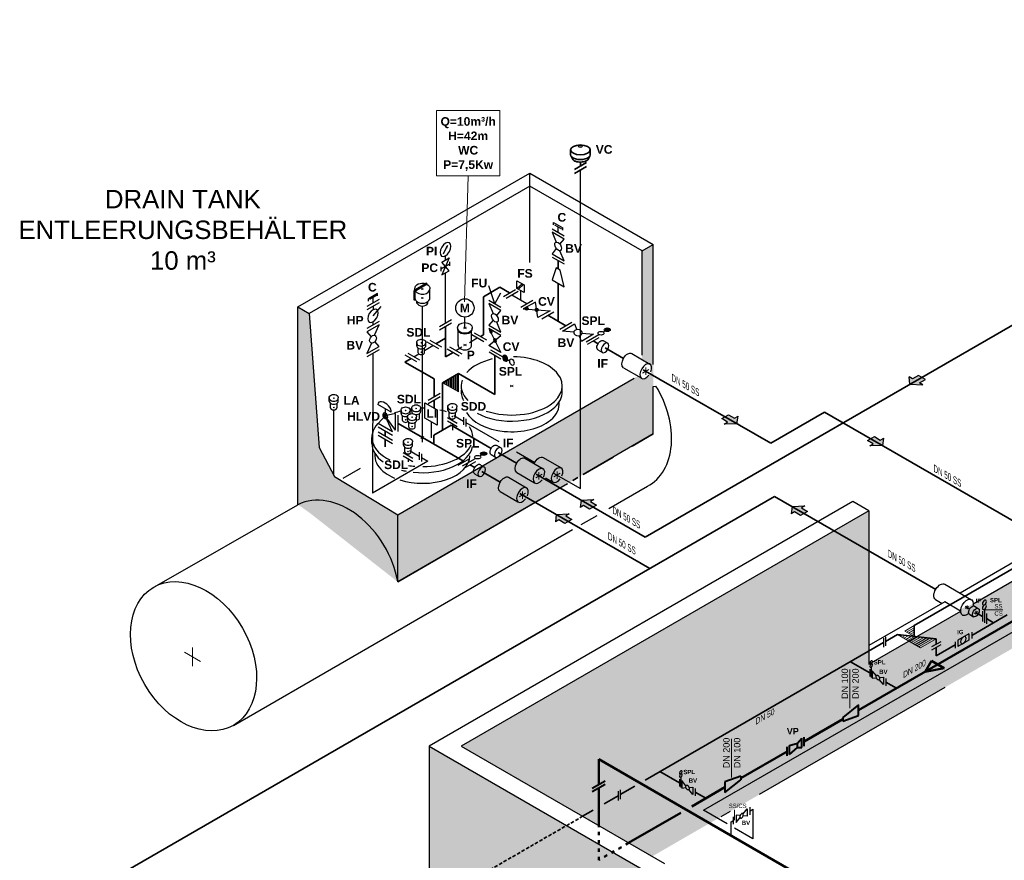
# Model space of a CAD drawing. Header units: millimetres. Extents: x 222 to 2461, y -1493 to 72.
# Tile 4 of 27: x 566 to 1100, y -802 to -346. Entities that reach past the tile are written whole.
import ezdxf

# ---------------------------------------------------------------- set-up
doc = ezdxf.new("R2010")
doc.units = ezdxf.units.MM
for name, pattern in [('ACAD_ISO03W100', [30, 12, -18]), ('ACAD_ISO10W100', [18, 12, -3, 0, -3]), ('VERDECKT2', [0.1875, 0.125, -0.0625])]:
    doc.linetypes.add(name, pattern=pattern)
for name, color, linetype, lineweight in [('Achsen', 253, 'ACAD_ISO10W100', 15), ('Armatur-Entleerung', 7, 'Continuous', 30), ('Armaturen-Auslagerung', 7, 'Continuous', 40), ('Auslagerung', 1, 'Continuous', 50), ('Entleerung', 74, 'Continuous', 35), ('Entleerung schwarz', 251, 'Continuous', 25), ('Hilfslinie', 254, 'Continuous', 9), ('Pfeile', 1, 'Continuous', 18), ('Symbole_70', 7, 'Continuous', 35), ('Text', 7, 'Continuous', 18), ('Text groß', 7, 'Continuous', 18)]:
    doc.layers.add(name, color=color, linetype=linetype, lineweight=lineweight)
for name, color, linetype in [('ANLAGEN', 7, 'Continuous'), ('DN 025-', 8, 'Continuous'), ('effekte', 7, 'Continuous'), ('gebäude', 8, 'Continuous'), ('rohrdurchführung', 7, 'Continuous')]:
    doc.layers.add(name, color=color, linetype=linetype)
doc.styles.add('isotext', font='arial.ttf', dxfattribs={"oblique": 30, "height": 3})

# ---------------------------------------------------------------- blocks, each defined once
blk = doc.blocks.new('FILOU_N2_83_2')
at = {"layer": 'ANLAGEN', "color": 7, "linetype": 'Continuous'}
for p, q in [((0, 0), (6.4952, 12.4102)), ((6.4952, 12.4102), (6.4952, 8.0801)), ((6.4952, 8.0801), (12.9904, 11.8301)), ((12.9904, 11.8301), (12.9904, 3.1699)), ((0, 0), (6.4952, -4.9104)), ((12.9904, 3.1699), (6.4952, -0.5801)), ((6.4952, -0.5801), (6.4952, -4.9103))]:
    blk.add_line(p, q, dxfattribs=at)

msp = doc.modelspace()

# ---------------------------------------------------------------- hatches: boundary and pattern name
at = {"layer": 'Armatur-Entleerung'}
h = msp.add_hatch(color=256, dxfattribs=at)
h.paths.add_polyline_path([(797.1, -469.38), (797.35, -469.54), (797.9, -468.37)])
h.paths.add_polyline_path([(797.9, -468.37), (797.35, -469.54), (797.56, -469.68)])
h = msp.add_hatch(color=256, dxfattribs=at)
edge = h.paths.add_edge_path()
edge.add_ellipse((840.87, -502.56), major_axis=(0.981, -0.017), ratio=0.707107, start_angle=156.689, end_angle=169.4455, ccw=False)
edge.add_line((839.97, -502.27), (840.68, -501.87))
edge.add_ellipse((840.87, -502.56), major_axis=(0.981, -0.017), ratio=0.707107, start_angle=1.1933, end_angle=101.7741, ccw=False)
edge.add_line((841.85, -502.56), (839.91, -502.41))
edge = h.paths.add_edge_path()
edge.add_ellipse((840.87, -502.56), major_axis=(0.981, -0.017), ratio=0.707107, start_angle=-190.5545, end_angle=1.1933, ccw=False)
edge.add_line((839.91, -502.41), (841.85, -502.56))
h = msp.add_hatch(color=256, dxfattribs=at)
edge = h.paths.add_edge_path()
edge.add_ellipse((846.31, -503.23), major_axis=(0.981, -0.017), ratio=0.707107, start_angle=156.689, end_angle=169.4455, ccw=False)
edge.add_line((845.41, -502.94), (846.12, -502.55))
edge.add_ellipse((846.31, -503.23), major_axis=(0.981, -0.017), ratio=0.707107, start_angle=1.1933, end_angle=101.7741, ccw=False)
edge.add_line((847.29, -503.23), (845.35, -503.09))
edge = h.paths.add_edge_path()
edge.add_ellipse((846.31, -503.23), major_axis=(0.981, -0.017), ratio=0.707107, start_angle=-190.5545, end_angle=1.1933, ccw=False)
edge.add_line((845.35, -503.09), (847.29, -503.23))
h = msp.add_hatch(color=256, dxfattribs=at)
edge = h.paths.add_edge_path()
edge.add_ellipse((884.62, -514.05), major_axis=(1.68, 0), ratio=0.57735, start_angle=0, end_angle=360)
h = msp.add_hatch(color=256, dxfattribs=at)
edge = h.paths.add_edge_path()
edge.add_ellipse((821.41, -514.88), major_axis=(0.491, -0.85), ratio=0.707107, start_angle=156.689, end_angle=169.4455, ccw=False)
edge.add_line((821.2, -513.96), (821.9, -514.37))
edge.add_ellipse((821.41, -514.88), major_axis=(0.491, -0.85), ratio=0.707107, start_angle=1.1933, end_angle=101.7741, ccw=False)
edge.add_line((821.92, -515.72), (821.04, -513.98))
edge = h.paths.add_edge_path()
edge.add_ellipse((821.41, -514.88), major_axis=(0.491, -0.85), ratio=0.707107, start_angle=-190.5545, end_angle=1.1933, ccw=False)
edge.add_line((821.04, -513.98), (821.92, -515.72))
h = msp.add_hatch(color=256, dxfattribs=at)
edge = h.paths.add_edge_path()
edge.add_ellipse((823.64, -519.89), major_axis=(0.491, -0.85), ratio=0.707107, start_angle=156.689, end_angle=169.4455, ccw=False)
edge.add_line((823.43, -518.97), (824.13, -519.37))
edge.add_ellipse((823.64, -519.89), major_axis=(0.491, -0.85), ratio=0.707107, start_angle=1.1933, end_angle=101.7741, ccw=False)
edge.add_line((824.14, -520.73), (823.27, -518.99))
edge = h.paths.add_edge_path()
edge.add_ellipse((823.64, -519.89), major_axis=(0.491, -0.85), ratio=0.707107, start_angle=-190.5545, end_angle=1.1933, ccw=False)
edge.add_line((823.27, -518.99), (824.14, -520.73))
h = msp.add_hatch(color=256, dxfattribs=at)
edge = h.paths.add_edge_path()
edge.add_ellipse((829.21, -529.54), major_axis=(-0.86, 1.5), ratio=0.707107, start_angle=0, end_angle=360, ccw=False)
h = msp.add_hatch(color=256, dxfattribs=at)
edge = h.paths.add_edge_path()
edge.add_ellipse((764.07, -560.83), major_axis=(0.86, -1.49), ratio=0.707107, start_angle=156.689, end_angle=169.4455, ccw=False)
edge.add_line((763.7, -559.23), (764.92, -559.93))
edge.add_ellipse((764.07, -560.83), major_axis=(0.86, -1.49), ratio=0.707107, start_angle=1.1933, end_angle=101.7741, ccw=False)
edge.add_line((764.95, -562.3), (763.42, -559.26))
edge = h.paths.add_edge_path()
edge.add_ellipse((764.07, -560.83), major_axis=(0.86, -1.49), ratio=0.707107, start_angle=-190.5545, end_angle=1.1933, ccw=False)
edge.add_line((763.42, -559.26), (764.95, -562.3))
h = msp.add_hatch(color=256, dxfattribs=at)
edge = h.paths.add_edge_path()
edge.add_ellipse((817.55, -581.36), major_axis=(1.68, 0), ratio=0.57735, start_angle=0, end_angle=360)
at = {"layer": 'Auslagerung'}
h = msp.add_hatch(color=256, dxfattribs=at)
h.paths.add_polyline_path([(1057.21, -699.8), (1067.61, -697.8), (1064.14, -695.8)])
h.paths.add_polyline_path([(1057.21, -699.8), (1057.21, -699.8), (1064.14, -695.8), (1060.68, -693.8)])
at = {"layer": 'effekte'}
h = msp.add_hatch(color=9, dxfattribs=at)
h.set_gradient(color1=(201, 200, 192), color2=(242, 242, 242), rotation=330, tint=1, name='CURVED')
edge = h.paths.add_edge_path()
edge.add_line((1325.89, -559.41), (1325.89, -439.67))
edge.add_line((1325.89, -439.67), (1172.33, -528.33))
edge.add_line((1172.33, -528.33), (1172.33, -611.55))
edge.add_line((1172.33, -611.55), (1136.51, -632.23))
edge.add_ellipse((1133.08, -634.22), major_axis=(2.43, 4.22), ratio=0.573854, start_angle=134.826, end_angle=314.826, ccw=False)
edge.add_line((1129.65, -636.22), (1129.63, -636.21))
edge.add_line((1129.63, -636.21), (1083.43, -662.88))
edge.add_ellipse((1080, -664.86), major_axis=(2.43, 4.22), ratio=0.573854, start_angle=134.826, end_angle=314.826, ccw=False)
edge.add_line((1076.57, -666.86), (1076.55, -666.85))
edge.add_line((1076.55, -666.85), (1026.74, -695.61))
edge.add_line((1026.74, -695.61), (1026.74, -612.38))
edge.add_line((1026.74, -612.38), (805.31, -740.22))
edge.add_line((805.31, -740.22), (909.01, -800.09))
edge.add_line((909.01, -800.09), (1325.89, -559.41))
h = msp.add_hatch(color=9, dxfattribs=at)
h.set_gradient(color1=(201, 200, 192), color2=(242, 242, 242), rotation=330, tint=1, name='CURVED')
h.paths.add_polyline_path([(903.52, -527.86), (903.52, -471.25), (909.66, -467.7), (909.66, -570.65), (770.86, -650.95), (770.86, -614.57), (899.19, -540.31), (900.86, -539.38), (903.14, -540.7), (904.29, -540.79), (905.98, -540.39), (907.19, -539.13), (907.59, -538.45), (908.36, -537.25), (908.58, -536.29), (908.85, -534.78), (908.76, -533.64), (908.36, -532.9), (907.06, -531.97), (903.61, -530.06)])
h = msp.add_hatch(color=9, dxfattribs=at)
h.set_gradient(color1=(201, 200, 192), color2=(242, 242, 242), rotation=330, tint=1, name='CURVED')
edge = h.paths.add_edge_path()
edge.add_line((736.56, -593.83), (728.28, -578.03))
edge.add_line((728.28, -578.03), (722.83, -505.17))
edge.add_line((722.83, -505.17), (716.68, -501.62))
edge.add_line((716.68, -501.62), (716.68, -609.06))
edge.add_ellipse((737.31, -647.14), major_axis=(21.66, -37.52), ratio=0.707107, start_angle=62.3959, end_angle=177.8067, ccw=False)
edge.add_line((770.86, -650.95), (770.86, -614.57))
edge.add_line((770.86, -614.57), (736.56, -593.83))
h = msp.add_hatch(color=9, dxfattribs=at)
h.set_gradient(color1=(201, 200, 192), color2=(242, 242, 242), rotation=330, tint=1, name='CURVED')
h.paths.add_polyline_path([(846.4, -850.05), (843.8, -851.55), (841.2, -847.05), (848.99, -848.55), (846.4, -850.05), (907, -885.04), (907, -808.93), (887.59, -797.73), (880, -793.35), (880, -793.35), (787.99, -740.22), (787.99, -869.96), (1274.67, -1150.95), (1303.86, -1134.09), (907, -904.96), (907, -885.04)])
h.paths.add_polyline_path([(851.96, -861.04), (861.88, -866.76), (861.88, -858.71), (851.96, -852.98)], flags=16)
at = {"layer": 'Hilfslinie', "ltscale": 0.8}
h = msp.add_hatch(dxfattribs=at)
h.set_pattern_fill('ANSI31', color=256, scale=0.2, angle=45)
h.set_pattern_definition([(90, (799.4913, -542.8028), (-0.635, 1e-16), [])])
h.paths.add_polyline_path([(795.17, -542.8), (803.81, -537.81), (803.81, -547.79)])
at = {"layer": 'Pfeile', "lineweight": 15}
h = msp.add_hatch(color=74, dxfattribs=at)
h.paths.add_polyline_path([(1055.52, -539.92), (1053.68, -538.86), (1048.77, -541.7), (1049.02, -543.67)])
h.paths.add_polyline_path([(1057.35, -540.98), (1055.52, -539.92), (1049.02, -543.67), (1049.02, -543.67), (1052.44, -543.81)])
h.paths.add_polyline_path([(1056.02, -543.96), (1054.14, -542.88), (1057.39, -541), (1057.35, -540.98), (1052.44, -543.81)])
h.paths.add_polyline_path([(1053.68, -538.86), (1053.64, -538.84), (1050.39, -540.71), (1048.52, -539.63), (1048.77, -541.7)])
for points in [[(946.78, -562.28), (950, -564.21), (948.1, -565.26), (955.1, -565.1), (955.68, -561.07), (953.79, -562.12), (950.57, -560.18)], [(1025.92, -574.17), (1029.13, -576.1), (1027.23, -577.15), (1034.24, -576.99), (1034.81, -572.96), (1032.92, -574.01), (1029.71, -572.07)], [(878.77, -609.27), (875.53, -607.4), (877.4, -606.31), (870.4, -606.6), (869.9, -610.64), (871.78, -609.56), (875.02, -611.44)], [(865.33, -617.05), (862.08, -615.18), (863.96, -614.09), (856.96, -614.38), (856.46, -618.42), (858.33, -617.34), (861.58, -619.22)], [(993.39, -612.7), (990.15, -610.82), (992.02, -609.74), (985.02, -610.03), (984.52, -614.07), (986.4, -612.99), (989.64, -614.86)]]:
    msp.add_hatch(color=74, dxfattribs=at).paths.add_polyline_path(points)

# ---------------------------------------------------------------- linework, layer by layer
at = {"layer": 'Achsen', "lineweight": 15}
for p, q in [((784.76, -492.22), (783.71, -491.61)), ((783.71, -492.22), (784.76, -491.61)), ((783.71, -497.13), (784.76, -496.52)), ((784.76, -497.13), (783.71, -496.52)), ((808.14, -513.51), (806.51, -512.57)), ((806.51, -513.51), (808.14, -512.57)), ((783.98, -521.35), (783.35, -520.98)), ((783.35, -521.35), (783.98, -520.98)), ((808.14, -522.87), (806.51, -521.93)), ((806.51, -522.87), (808.14, -521.93)), ((783.98, -526.48), (783.35, -526.11)), ((783.35, -526.48), (783.98, -526.11)), ((833.6, -545.02), (831.94, -544.07)), ((831.94, -545.02), (833.6, -544.07)), ((736.44, -551.34), (735.81, -550.97)), ((735.81, -551.34), (736.44, -550.97)), ((800.87, -556.23), (800.24, -555.87)), ((800.24, -556.23), (800.87, -555.87)), ((735.81, -556.47), (736.44, -556.1)), ((736.44, -556.47), (735.81, -556.1)), ((775.47, -558.12), (774.84, -557.76)), ((774.84, -558.12), (775.47, -557.76)), ((778.98, -561.69), (778.34, -561.33)), ((778.34, -561.69), (778.98, -561.33)), ((781.2, -556.98), (780.57, -556.61)), ((780.57, -556.98), (781.2, -556.61)), ((800.87, -561.36), (800.24, -561)), ((800.24, -561.36), (800.87, -561)), ((775.47, -563.25), (774.84, -562.89)), ((774.84, -563.25), (775.47, -562.89)), ((778.98, -566.82), (778.34, -566.46)), ((778.34, -566.82), (778.98, -566.46)), ((781.2, -562.11), (780.57, -561.74)), ((780.57, -562.11), (781.2, -561.74)), ((785.07, -573.04), (783.41, -572.09)), ((783.41, -573.04), (785.07, -572.09)), ((776.78, -575.23), (776.14, -574.86)), ((776.14, -575.23), (776.78, -574.86)), ((776.78, -580.36), (776.14, -579.99)), ((776.14, -580.36), (776.78, -579.99)), ((663.81, -694.19), (655.14, -689.18)), ((659.47, -686.68), (659.47, -696.7))]:
    msp.add_line(p, q, dxfattribs=at)
at = {"layer": 'Achsen'}
for p, q in [((905.57, -534.56), (905.57, -538.56)), ((903.84, -537.56), (907.3, -535.56)), ((845.81, -594.43), (849.27, -592.43)), ((847.54, -591.43), (847.54, -595.43)), ((855.68, -594), (859.15, -592)), ((857.41, -591), (857.41, -595)), ((836.87, -604.82), (840.33, -602.82)), ((838.6, -601.82), (838.6, -605.82)), ((1079.13, -665.36), (1080.86, -664.36)), ((1080, -663.86), (1080, -665.86)), ((1083.96, -668.15), (1085.69, -667.15)), ((1084.83, -666.65), (1084.83, -668.65))]:
    msp.add_line(p, q, dxfattribs=at)
at = {"layer": 'Armatur-Entleerung'}
for p, q in [((854.68, -459.22), (861.25, -463.01)), ((855.45, -455.83), (860.48, -458.74)), ((855.45, -457.1), (855.45, -455.83)), ((856.01, -457.02), (859.79, -459.21)), ((857.97, -461.11), (857.97, -458.15)), ((860.48, -460.01), (860.48, -458.74)), ((795.74, -472.91), (797.9, -468.37)), ((854.68, -474.56), (861.25, -478.35)), ((794.43, -482.17), (794.43, -479.92)), ((780.16, -492.51), (780.16, -491.76)), ((788.31, -496.68), (788.31, -491.76)), ((823.64, -499.9), (820.36, -490.25)), ((838.57, -489.14), (835.77, -491.7)), ((839.21, -489.51), (836.41, -492.07)), ((759.96, -494.33), (754.92, -497.24)), ((754.92, -498.52), (754.92, -497.24)), ((759.4, -495.53), (755.61, -497.72)), ((757.44, -499.61), (757.44, -496.65)), ((759.96, -495.61), (759.96, -494.33)), ((780.16, -496.68), (780.16, -493.09)), ((823.64, -499.9), (826.92, -494.04)), ((828.35, -496.02), (834.9, -492.19)), ((829.73, -497), (836.28, -493.17)), ((832.85, -495.18), (840.95, -499.86)), ((837.57, -492.74), (837.57, -497.91)), ((760.72, -497.72), (754.15, -501.51)), ((760.72, -499.52), (754.15, -503.31)), ((757.44, -501.41), (757.44, -503.18)), ((757.44, -506.47), (761.81, -501.41)), ((781.32, -499.55), (781.32, -498.85)), ((787.15, -499.55), (787.15, -498.85)), ((820.36, -498.01), (826.92, -501.8)), ((837.68, -501.78), (844.23, -497.94)), ((807.32, -513.04), (807.32, -507.21)), ((849.13, -508.15), (855.67, -504.31)), ((760.72, -509.63), (754.15, -513.42)), ((757.44, -511.52), (757.44, -509.76)), ((793.55, -512.38), (800.1, -508.55)), ((793.55, -514.17), (800.1, -510.34)), ((858.91, -513.8), (865.46, -509.96)), ((803.65, -522.54), (803.65, -514.62)), ((809.8, -520.95), (814.09, -518.43)), ((810.99, -522.54), (810.99, -514.62)), ((811.11, -516.71), (817.68, -520.51)), ((812.44, -515.68), (819.01, -519.47)), ((873.13, -520.68), (880.11, -516.65)), ((873.91, -521.97), (880.25, -518.31)), ((882.49, -515.28), (883.43, -514.73)), ((781.2, -522.83), (781.2, -521.07)), ((781.9, -526.55), (781.9, -523.96)), ((785.43, -525.26), (789.98, -522.59)), ((785.43, -526.55), (785.43, -523.96)), ((786.13, -522.83), (786.13, -521.07)), ((793.24, -524.48), (786.9, -520.82)), ((794.79, -523.57), (788.45, -519.91)), ((799.05, -523.43), (805.61, -527.22)), ((802.33, -525.33), (805.59, -523.42)), ((882.51, -519.95), (884.98, -521.37)), ((760.71, -524.99), (754.13, -528.76)), ((781.25, -531.5), (774.91, -527.84)), ((782.8, -530.59), (776.46, -526.93)), ((779.54, -528.71), (782.28, -527.11)), ((797.71, -524.46), (804.28, -528.25)), ((826.81, -529.96), (820.47, -526.3)), ((821.2, -524.92), (827.87, -528.77)), ((879.55, -525), (882.05, -526.44)), ((830.55, -530.32), (831.5, -530.86)), ((787.41, -552.37), (793.95, -548.54)), ((787.41, -554.16), (793.95, -550.33)), ((733.66, -552.82), (733.66, -551.06)), ((734.36, -556.54), (734.36, -553.95)), ((737.89, -556.54), (737.89, -553.95)), ((738.59, -552.64), (738.59, -551.06)), ((798.09, -557.72), (798.09, -555.96)), ((803.02, -557.72), (803.02, -555.96)), ((760.18, -564.97), (764.07, -560.83)), ((764.07, -556.95), (764.07, -560.83)), ((769.6, -559.53), (764.07, -560.83)), ((767.96, -569.46), (764.07, -560.83)), ((769.6, -568.52), (764.07, -560.83)), ((769.6, -568.52), (769.6, -559.53)), ((771.1, -569.38), (771.1, -560.4)), ((772.69, -559.61), (772.69, -557.85)), ((773.39, -563.32), (773.39, -560.73)), ((777.62, -559.61), (777.62, -557.85)), ((778.42, -558.46), (778.42, -556.7)), ((779.12, -559.61), (779.12, -559.59)), ((782.64, -562.18), (782.64, -559.59)), ((783.35, -558.46), (783.35, -556.7)), ((798.79, -561.43), (798.79, -558.84)), ((802.32, -561.43), (802.32, -558.84)), ((767.96, -569.46), (760.18, -564.97)), ((776.19, -563.18), (776.19, -561.42)), ((776.9, -566.89), (776.9, -564.31)), ((780.42, -566.89), (780.42, -564.31)), ((781.12, -563.18), (781.12, -561.42)), ((797.88, -561.67), (803.23, -564.76)), ((797.88, -563.47), (803.23, -566.56)), ((806.52, -561.58), (806.52, -565.75)), ((807.88, -562.37), (807.88, -566.53)), ((760.18, -566.76), (767.96, -571.25)), ((760.18, -569.51), (767.96, -574)), ((760.18, -571.3), (767.96, -575.79)), ((774, -576.71), (774, -574.95)), ((778.92, -576.71), (778.92, -574.95)), ((824.48, -576.82), (826.95, -578.24)), ((773.78, -580.67), (779.14, -583.76)), ((773.78, -582.47), (779.14, -585.56)), ((774.7, -580.43), (774.7, -577.84)), ((778.22, -580.43), (778.22, -577.84)), ((782.42, -580.58), (782.42, -584.74)), ((783.78, -581.37), (783.78, -585.53)), ((815.42, -582.59), (816.36, -582.04)), ((821.52, -581.87), (824.02, -583.31)), ((803.66, -587.57), (810, -583.91)), ((806.06, -587.99), (813.04, -583.96)), ((806.94, -589.22), (813.28, -585.56)), ((815.54, -587.2), (818.01, -588.63)), ((812.58, -592.25), (815.08, -593.7)), ((1083.99, -664.18), (1086.12, -665.41)), ((1088.39, -666.82), (1088.39, -672.59)), ((1089.46, -665.93), (1089.46, -673.21)), ((1090.56, -668.07), (1090.56, -673.84)), ((1081.45, -668.69), (1083.61, -669.93)), ((1034.6, -681.49), (1034.6, -686.49)), ((1035.77, -680.81), (1035.77, -685.81)), ((1065.73, -683.46), (1060.73, -686.34)), ((1065.73, -685.1), (1060.73, -687.99)), ((1027.2, -698.43), (1027.2, -702.43)), ((1027.96, -697.29), (1027.96, -702.87)), ((1030.78, -701.96), (1028.59, -699.23)), ((1028.59, -699.23), (1028.59, -703.23)), ((1028.59, -703.23), (1030.78, -703.04)), ((1032.39, -702.89), (1034.59, -702.7)), ((1034.59, -706.7), (1032.39, -703.97)), ((1034.59, -702.7), (1034.59, -706.7)), ((1035.85, -703.43), (1035.85, -707.43)), ((923.8, -758.13), (923.8, -762.13)), ((924.56, -756.99), (924.56, -762.57)), ((927.38, -761.66), (925.19, -758.93)), ((925.19, -758.93), (925.19, -762.93)), ((891.72, -763.98), (891.72, -768.98)), ((925.19, -762.93), (927.38, -762.74)), ((928.99, -762.59), (931.19, -762.4)), ((931.19, -766.4), (928.99, -763.67)), ((931.19, -762.4), (931.19, -766.4)), ((932.45, -763.12), (932.45, -767.12)), ((890.54, -764.66), (890.54, -769.66))]:
    msp.add_line(p, q, dxfattribs=at)
for points in [[(858.95, -467.59), (861.25, -464.81), (854.68, -461.02), (856.97, -466.44)], [(797.9, -468.37), (797.1, -469.38), (797.56, -469.68), (797.9, -468.37)], [(856.98, -469.98), (854.68, -472.76), (861.25, -476.55), (858.96, -471.13)], [(798.78, -482.03), (794.86, -477.29), (798.78, -475.02), (794.86, -484.3), (798.78, -482.03)], [(799.22, -479.4), (799.22, -477.15)], [(780.13, -493.11), (786.78, -489.21), (786.52, -488.78), (779.76, -492.74)], [(839.58, -493.9), (835.56, -491.58), (835.56, -487.41), (839.58, -489.72), (839.58, -493.9)], [(780.13, -493.11), (780.13, -498.02), (779.76, -498.02), (779.76, -492.74)], [(824.63, -506.38), (826.92, -503.6), (820.36, -499.81), (822.65, -505.23)], [(758.33, -517.08), (760.72, -511.43), (754.15, -515.22), (756.36, -517.89)], [(822.65, -508.77), (820.36, -511.55), (826.92, -515.34), (824.63, -509.92)], [(866.45, -515.43), (860.34, -514.85), (866.79, -510.87), (868.1, -514.08)], [(871.02, -515.86), (877.13, -516.44), (870.67, -520.42), (869.37, -517.21)], [(756.54, -521.31), (754.14, -526.96), (760.71, -523.18), (758.51, -520.5)], [(767.39, -558.87), (759.98, -554.59)]]:
    msp.add_lwpolyline(points, dxfattribs=at)
for points in [[(799.22, -478.28), (794.43, -481.04)], [(856.94, -480.5), (854.68, -487.04), (861.25, -490.83), (858.99, -481.68)], [(846.97, -507.46), (845.65, -499), (839.02, -502.68), (853.6, -503.78)], [(820.36, -522.63), (826.92, -517.15), (820.36, -513.35), (826.92, -526.42)]]:
    msp.add_lwpolyline(points, close=True, dxfattribs=at)
for points in [[(1031.05, -701.7, -0.1593), (1031.36, -701.68, -0.1064), (1031.71, -701.85, -0.0713), (1032.05, -702.2, -0.0576), (1032.31, -702.66, -0.0576), (1032.46, -703.17, -0.0713), (1032.48, -703.65, -0.1064), (1032.36, -704.02, -0.1593), (1032.13, -704.24, -0.1593), (1031.81, -704.26, -0.1064), (1031.46, -704.08, -0.0713), (1031.13, -703.74, -0.0576), (1030.87, -703.27, -0.0576), (1030.72, -702.76, -0.0713), (1030.7, -702.28, -0.1064), (1030.81, -701.91, -0.1593)], [(927.65, -761.39, -0.1593), (927.96, -761.37, -0.1064), (928.32, -761.55, -0.0713), (928.65, -761.9, -0.0576), (928.91, -762.36, -0.0576), (929.06, -762.87, -0.0713), (929.08, -763.35, -0.1064), (928.96, -763.72, -0.1593), (928.73, -763.94, -0.1593), (928.41, -763.96, -0.1064), (928.06, -763.78, -0.0713), (927.73, -763.43, -0.0576), (927.47, -762.97, -0.0576), (927.32, -762.46, -0.0713), (927.3, -761.98, -0.1064), (927.41, -761.61, -0.1593)]]:
    msp.add_lwpolyline(points, format="xyb", close=True, dxfattribs=at)
msp.add_circle((807.32, -502.23), 4.98, dxfattribs=at)
at = {"layer": 'Armatur-Entleerung', "extrusion": (0, 0, -1)}
for centre, major_axis, ratio in [((796.82, -470.42), (-2.13, -3.61), 0.573604), ((840.87, -502.56), (0.981, -0.017), 0.707107), ((846.31, -503.23), (0.981, -0.017), 0.707107), ((821.41, -514.88), (0.491, -0.85), 0.707107), ((868.73, -515.65), (-2.31, -0.07), 0.707107), ((823.64, -519.89), (0.491, -0.85), 0.707107), ((883.46, -523.88), (-1.49, -2.52), 0.573604), ((829.21, -529.54), (-0.86, 1.5), 0.707107), ((832.84, -531.63), (-0.86, 1.5), 0.707107), ((764.07, -560.83), (0.86, -1.49), 0.707107), ((825.43, -580.74), (-1.49, -2.52), 0.573604), ((816.49, -591.13), (-1.49, -2.52), 0.573604), ((1089.46, -662.23), (-0.76, -1.31), 0.57735), ((1089.46, -664.7), (-0.76, -1.31), 0.57735), ((1027.96, -694.73), (-0.523, -0.907), 0.57735), ((1027.96, -696.44), (-0.523, -0.907), 0.57735), ((924.56, -754.43), (-0.523, -0.907), 0.57735), ((924.56, -756.14), (-0.523, -0.907), 0.57735)]:
    msp.add_ellipse(centre, major_axis=major_axis, ratio=ratio, dxfattribs=at)
at = {"layer": 'Armatur-Entleerung'}
for centre, major_axis, ratio in [((857.97, -468.78), (1.32, -2.24), 0.573604), ((823.64, -507.58), (1.32, -2.24), 0.573604), ((807.32, -513.04), (-4.03, 0), 0.707107), ((884.62, -514.05), (1.68, 0), 0.57735), ((757.43, -519.2), (-1.16, -2), 0.707107), ((881.3, -515.96), (1.68, 0), 0.57735), ((814.23, -583.28), (1.68, 0), 0.57735), ((817.55, -581.36), (1.68, 0), 0.57735), ((1084.83, -667.65), (-1.29, -2.24), 0.573889)]:
    msp.add_ellipse(centre, major_axis=major_axis, ratio=ratio, dxfattribs=at)
at = {"layer": 'Armatur-Entleerung', "extrusion": (0, 0, -1)}
for centre, major_axis, ratio, start_param, end_param in [((784.24, -491.61), (-4.08, 0), 0.707107, 6.229713, 8.323848), ((784.24, -491.61), (-4.08, 0), 0.707107, 8.487781, 9.478251), ((783.66, -520.98), (-2.47, 0), 0.707107, 6.229713, 9.478251), ((881.08, -522.5), (-1.49, -2.52), 0.573604, 6.248229, 9.449833), ((736.12, -550.97), (-2.47, 0), 0.707107, 6.229713, 9.478251), ((775.15, -557.75), (-2.47, 0), 0.707107, 6.229713, 9.478251), ((780.88, -556.61), (-2.47, 0), 0.707107, 6.229713, 9.478251), ((800.56, -555.86), (-2.47, 0), 0.707107, 6.229713, 9.478251), ((778.66, -561.32), (-2.47, 0), 0.707107, 6.229713, 9.478251), ((776.46, -574.86), (-2.47, 0), 0.707107, 6.229713, 9.478251), ((823.05, -579.37), (-1.49, -2.52), 0.573604, 6.248229, 9.449833), ((814.1, -589.75), (-1.49, -2.52), 0.573604, 6.248229, 9.449833), ((1082.72, -666.43), (-1.31, -2.23), 0.573604, 6.248229, 9.449833)]:
    msp.add_ellipse(centre, major_axis=major_axis, ratio=ratio, start_param=start_param, end_param=end_param, dxfattribs=at)
at = {"layer": 'Armatur-Entleerung'}
for centre, major_axis, ratio, start_param, end_param in [((784.24, -491.92), (-4.08, 0), 0.707107, 6.229713, 6.474831), ((784.24, -491.92), (-4.08, 0), 0.707107, 6.644544, 9.478251), ((784.24, -496.83), (-4.08, 0), 0.707107, 6.229713, 9.478251), ((784.24, -499.13), (-2.98, 0), 0.707107, 6.484813, 9.22315), ((807.32, -513.44), (-4.03, 0), 0.707107, 6.213158, 9.494805), ((783.66, -521.17), (-2.47, 0), 0.707107, 6.229713, 9.478251), ((783.66, -522.74), (-2.47, 0), 0.707107, 6.229713, 9.478251), ((807.32, -522.4), (-3.67, 0), 0.707107, 6.229713, 9.478251), ((783.66, -526.3), (-1.8, 0), 0.707107, 6.484813, 9.22315), ((736.12, -551.16), (-2.47, 0), 0.707107, 6.229713, 9.478251), ((736.12, -552.73), (-2.47, 0), 0.707107, 6.229713, 9.478251), ((763.68, -556.73), (-3.31, 3.03), 0.55835, 3.518647, 6.66024), ((800.56, -556.05), (-2.47, 0), 0.707107, 6.229713, 9.478251), ((736.12, -556.28), (-1.8, 0), 0.707107, 6.484813, 9.22315), ((775.15, -557.94), (-2.47, 0), 0.707107, 6.229713, 9.478251), ((775.15, -559.51), (-2.47, 0), 0.707107, 6.229713, 8.298801), ((775.15, -559.51), (-2.47, 0), 0.707107, 9.289134, 9.478251), ((780.88, -556.8), (-2.47, 0), 0.707107, 6.229713, 9.478251), ((780.88, -558.37), (-2.47, 0), 0.707107, 6.229713, 7.08039), ((780.88, -558.37), (-2.47, 0), 0.707107, 7.649408, 9.478251), ((800.56, -557.62), (-2.47, 0), 0.707107, 6.229713, 9.478251), ((775.15, -563.07), (-1.8, 0), 0.707107, 6.484813, 8.69363), ((778.66, -561.51), (-2.47, 0), 0.707107, 6.229713, 9.478251), ((778.66, -563.08), (-2.47, 0), 0.707107, 6.229713, 9.478251), ((780.88, -561.92), (-1.8, 0), 0.707107, 7.986761, 9.22315), ((800.56, -561.18), (-1.8, 0), 0.707107, 6.484813, 9.22315), ((778.66, -566.64), (-1.8, 0), 0.707107, 6.484813, 9.22315), ((776.46, -575.04), (-2.47, 0), 0.707107, 6.229713, 9.478251), ((776.46, -576.62), (-2.47, 0), 0.707107, 6.229713, 9.478251), ((776.46, -580.17), (-1.8, 0), 0.707107, 6.484813, 9.22315)]:
    msp.add_ellipse(centre, major_axis=major_axis, ratio=ratio, start_param=start_param, end_param=end_param, dxfattribs=at)
at = {"layer": 'Armatur-Entleerung', "extrusion": (-9.86076e-32, 6.12303e-17, -1)}
msp.add_ellipse((757.44, -506.47), major_axis=(-2.05, -3.49), ratio=0.57735, dxfattribs=at)
at = {"layer": 'Armaturen-Auslagerung'}
for p, q in [((1021.16, -717.73), (1012.5, -724.61)), ((1021.16, -723.5), (1021.16, -717.73)), ((1012.5, -726.61), (1021.16, -723.5)), ((1012.5, -724.61), (1012.5, -726.61)), ((987.97, -738.59), (990.31, -735.92)), ((990.31, -740.92), (990.31, -735.92)), ((991.49, -740.24), (991.49, -735.24)), ((982.31, -745.54), (982.31, -740.54)), ((983.64, -739.77), (987.97, -738.59)), ((983.64, -744.77), (983.64, -739.77)), ((983.64, -744.77), (987.97, -740.95)), ((987.97, -740.95), (987.97, -738.59)), ((987.97, -740.95), (990.31, -740.92)), ((876.54, -763.08), (883.47, -759.08)), ((957.2, -756.54), (948.54, -759.65)), ((948.54, -765.43), (957.2, -758.54)), ((957.2, -756.54), (957.2, -758.54)), ((876.54, -764.91), (883.47, -760.91)), ((948.54, -759.65), (948.54, -765.43)), ((948.54, -759.65), (948.54, -765.43))]:
    msp.add_line(p, q, dxfattribs=at)
at = {"layer": 'Auslagerung'}
for p, q in [((1021.16, -720.62), (1160.87, -639.95)), ((1057.21, -699.8), (1060.68, -693.8)), ((1067.61, -697.8), (1060.68, -693.8)), ((1067.61, -697.8), (1057.21, -699.8)), ((991.49, -737.74), (1012.5, -725.62)), ((957.2, -757.54), (982.31, -743.04)), ((880, -761.08), (880, -747.21)), ((1126.43, -889.49), (880, -747.21)), ((880, -783.35), (880, -762.91)), ((930.55, -772.93), (948.54, -762.54)), ((896.25, -792.73), (924.55, -776.39))]:
    msp.add_line(p, q, dxfattribs=at)
at = {"layer": 'Auslagerung', "linetype": 'ACAD_ISO03W100', "ltscale": 0.15}
for p, q in [((880, -802.11), (880, -783.35)), ((896.25, -792.73), (880, -802.11))]:
    msp.add_line(p, q, dxfattribs=at)
at = {"layer": 'DN 025-'}
for p, q in [((870.08, -600.31), (870.08, -427.36)), ((796.82, -476.16), (796.82, -473.82)), ((796.82, -510.46), (796.82, -483.17)), ((784.24, -497.03), (784.24, -496.82)), ((784.24, -575.14), (784.24, -501.24)), ((757.42, -526.87), (757.13, -602.84)), ((736.12, -593), (736.12, -557.56)), ((801.35, -560.68), (806.52, -563.66)), ((800.56, -563.22), (800.56, -562.45)), ((800.56, -565.02), (800.56, -568.56)), ((807.88, -564.45), (825.85, -574.8)), ((776.46, -582.21), (776.46, -581.45)), ((777.25, -579.67), (782.42, -582.66)), ((835.3, -580.31), (845.3, -586.08)), ((787.25, -585.45), (757.13, -602.84)), ((776.46, -584.01), (776.46, -585.78)), ((783.78, -583.45), (787.25, -585.45)), ((855.53, -591.91), (870.08, -600.31))]:
    msp.add_line(p, q, dxfattribs=at)
at = {"layer": 'DN 025-', "color": 74}
for p, q in [((936.99, -775.05), (1208.64, -618.21)), ((949.68, -782.37), (936.99, -775.05)), ((962.08, -775.42), (963.74, -774.46)), ((963.74, -774.46), (963.74, -790.49)), ((951.68, -781.42), (953.08, -780.62)), ((951.68, -781.42), (951.68, -788.6)), ((963.74, -790.49), (953.68, -784.68))]:
    msp.add_line(p, q, dxfattribs=at)
at = {"layer": 'DN 025-', "lineweight": -3}
for p, q in [((1082.56, -678.29), (1082.56, -681.75)), ((1073.56, -683.49), (1073.56, -686.95)), ((1081.06, -679.16), (1075.06, -682.62)), ((1075.06, -682.62), (1075.06, -686.08)), ((1081.06, -682.62), (1075.06, -686.08)), ((1081.06, -679.16), (1081.06, -682.62)), ((958.39, -777.02), (960.58, -774.29)), ((960.58, -774.29), (960.58, -778.29)), ((962.08, -773.42), (962.08, -777.42)), ((953.08, -778.62), (953.08, -782.62)), ((954.58, -777.75), (954.58, -781.75)), ((956.78, -777.95), (954.58, -777.75)), ((954.58, -781.75), (956.78, -779.02)), ((960.58, -778.29), (958.39, -778.09))]:
    msp.add_line(p, q, dxfattribs=at)
msp.add_lwpolyline([(958.12, -776.75, 0.1593), (957.81, -776.73, 0.1064), (957.46, -776.9, 0.0713), (957.12, -777.25, 0.0576), (956.86, -777.71, 0.0576), (956.71, -778.22, 0.0713), (956.69, -778.7, 0.1064), (956.81, -779.08, 0.1593), (957.04, -779.29, 0.1593), (957.36, -779.31, 0.1064), (957.71, -779.13, 0.0713), (958.04, -778.79, 0.0576), (958.3, -778.32, 0.0576), (958.45, -777.81, 0.0713), (958.47, -777.34, 0.1064), (958.36, -776.96, 0.1593)], format="xyb", close=True, dxfattribs=at)
at = {"layer": 'DN 025-', "lineweight": -3, "extrusion": (0, 0, -1)}
msp.add_ellipse((1078.06, -682.62), major_axis=(-1.06, -1.84), ratio=0.57735, dxfattribs=at)
at = {"layer": 'Entleerung'}
for p, q in [((1391.96, -345.68), (905.25, -626.68)), ((857.96, -481.09), (857.96, -476.46)), ((857.97, -481.09), (857.97, -476.46)), ((817.38, -496.21), (826.26, -491)), ((826.26, -491), (831.63, -494.1)), ((857.96, -509.44), (857.96, -488.94)), ((817.38, -516.75), (817.38, -496.21)), ((852.4, -506.23), (862.18, -511.88)), ((796.82, -528.8), (796.82, -512.25)), ((815.85, -517.65), (817.38, -516.75)), ((791.62, -521.74), (796.82, -518.69)), ((877.08, -520.14), (879.65, -521.62)), ((883.46, -523.88), (893.46, -529.65)), ((796.82, -528.8), (801, -526.36)), ((823.64, -549.26), (823.64, -528.13)), ((774.79, -531.6), (778.08, -529.67)), ((774.79, -531.6), (790.68, -540.78)), ((795.17, -542.8), (803.81, -537.81)), ((803.81, -537.81), (823.64, -549.26)), ((904.18, -535.77), (973.41, -575.65)), ((790.68, -550.45), (790.68, -540.78)), ((795.17, -568.66), (795.17, -542.8)), ((790.68, -556.66), (790.68, -552.24)), ((1002.66, -558.76), (973.41, -575.65)), ((1002.66, -558.76), (1116.16, -624.29)), ((771.1, -564.92), (807.03, -585.62)), ((799.9, -565.95), (790.44, -571.38)), ((799.9, -565.95), (821.62, -578.49)), ((764.07, -571.75), (764.07, -569.01)), ((790.44, -576.06), (790.44, -571.38)), ((764.07, -577.68), (764.07, -573.54)), ((825.43, -580.74), (835.43, -586.52)), ((810.11, -587.39), (812.67, -588.87)), ((810.11, -587.39), (812.67, -588.87)), ((816.49, -591.13), (826.49, -596.9)), ((846.04, -592.57), (905.25, -626.68)), ((837.13, -602.97), (907.79, -643.68)), ((975.55, -604.56), (524.21, -865.14))]:
    msp.add_line(p, q, dxfattribs=at)
at = {"layer": 'Entleerung', "color": 74}
for p, q in [((1178.91, -601.05), (1051.25, -674.75)), ((1063.01, -655.06), (975.55, -604.56)), ((1079, -664.29), (1081.43, -665.69)), ((1084.83, -667.65), (1088.39, -669.71)), ((1101.9, -668.86), (1082.56, -680.02)), ((1090.56, -670.96), (1094.41, -673.18)), ((1051.25, -674.75), (1051.25, -680.59)), ((905.23, -758.68), (1034.6, -683.99)), ((1035.77, -683.31), (1042.2, -679.6)), ((1042.2, -679.6), (1063.23, -681.91)), ((1063.23, -684.9), (1063.23, -681.91)), ((1073.56, -685.22), (1063.23, -691.18)), ((1063.23, -691.18), (1063.23, -686.55)), ((1016.66, -694.35), (1027.2, -700.43)), ((1035.85, -705.43), (1041.66, -708.78)), ((913.26, -754.04), (923.8, -760.13)), ((891.72, -766.48), (899.55, -761.96)), ((883, -771.51), (890.54, -767.16)), ((932.45, -765.12), (938.26, -768.48)), ((871.26, -778.3), (877, -774.98))]:
    msp.add_line(p, q, dxfattribs=at)
at = {"layer": 'Entleerung', "linetype": 'VERDECKT2', "ltscale": 15}
msp.add_line((796.69, -821.35), (871.26, -778.3), dxfattribs=at)
at = {"layer": 'Entleerung schwarz'}
msp.add_line((788.95, -563.98), (788.95, -572.77), dxfattribs=at)
msp.add_lwpolyline([(792.36, -565.95), (785.53, -562.01), (785.53, -553.68), (792.36, -557.63), (792.36, -565.95)], dxfattribs=at)
at = {"layer": 'gebäude'}
for p, q in [((716.68, -501.62), (842.54, -428.95)), ((842.54, -428.95), (909.66, -467.7)), ((842.54, -477.59), (842.54, -428.95)), ((842.54, -436.05), (722.83, -505.17)), ((903.52, -471.25), (842.54, -436.05)), ((903.52, -471.25), (909.66, -467.7)), ((909.66, -533.01), (909.66, -467.7)), ((903.52, -527.86), (903.52, -471.25)), ((716.68, -609.06), (716.68, -501.62)), ((716.68, -501.62), (722.83, -505.17)), ((722.83, -505.17), (728.28, -578.03)), ((770.85, -614.56), (899.19, -540.31)), ((860.21, -547.85), (860.21, -544.55)), ((909.66, -544.96), (911.11, -544.64)), ((909.66, -570.65), (909.66, -544.96)), ((909.66, -570.65), (871.64, -592.65)), ((898.23, -577.26), (909.66, -570.65)), ((756.8, -575.87), (756.8, -572.56)), ((728.28, -578.03), (736.56, -593.83)), ((758.46, -581.31), (758.46, -582.71)), ((871.63, -592.65), (887.89, -583.25)), ((741.28, -594.62), (750.58, -589.24)), ((736.56, -593.83), (770.86, -614.57)), ((862.97, -597.67), (770.86, -650.97)), ((862.54, -597.91), (862.97, -597.66)), ((865.97, -595.93), (868.63, -594.39)), ((868.63, -594.39), (865.97, -595.93)), ((770.86, -650.97), (852.21, -603.89)), ((885.54, -611.19), (906.49, -599.09)), ((637.51, -654.37), (716.68, -609.06)), ((1018.08, -607.38), (787.99, -740.22)), ((1026.74, -612.38), (1018.08, -607.38)), ((770.86, -650.97), (770.86, -614.57)), ((1026.74, -612.38), (805.31, -740.22)), ((870.42, -619.91), (879.15, -614.86)), ((1026.74, -612.38), (1026.74, -695.61)), ((681.65, -728.9), (865.79, -622.58)), ((1120.97, -631.21), (1076.2, -657.05)), ((1083.43, -662.88), (1129.64, -636.2)), ((1067.89, -661.85), (1026.74, -685.61)), ((1076.55, -666.85), (1067.89, -661.85)), ((1026.74, -695.61), (1076.56, -666.84)), ((1067.92, -708.35), (967.19, -766.5)), ((787.99, -740.22), (907, -808.93)), ((787.99, -740.22), (787.99, -869.96)), ((805.31, -740.22), (915.66, -803.93)), ((951.39, -775.62), (946.4, -778.5))]:
    msp.add_line(p, q, dxfattribs=at)
for centre, major_axis, ratio, start_param, end_param in [((832.77, -544.55), (-27.44, 0), 0.57735, 2.438839, 4.677231), ((832.77, -544.55), (-27.44, 0), 0.57735, 5.107541, 5.810479), ((832.77, -544.55), (-27.44, 0), 0.57735, 6.084095, 6.807869), ((885.36, -561.27), (21.66, -37.52), 0.707107, 6.263533, 7.88929), ((832.77, -547.85), (-27.44, 0), 0.57735, -0.104641, 0.296358), ((832.77, -547.85), (-27.44, 0), 0.57735, 2.588545, 3.141593), ((832.77, -544.55), (-27.44, 0), 0.57735, 1.044094, 2.438839), ((832.77, -554.55), (-25.78, 0), 0.57735, 2.5281, 3.21879), ((784.24, -572.56), (-27.44, 0), 0.57735, 11.429887, 11.587595), ((784.24, -572.56), (-27.44, 0), 0.57735, 11.208097, 11.243795), ((784.24, -572.56), (-27.44, 0), 0.57735, 10.948361, 11.027989), ((784.24, -572.56), (-27.44, 0), 0.57735, 10.501062, 10.642128), ((832.77, -554.55), (-25.78, 0), 0.57735, 0.298036, 2.5281), ((832.77, -547.85), (-27.44, 0), 0.57735, 0.813326, 2.588545), ((784.24, -572.56), (-27.44, 0), 0.57735, 5.789828, 7.152263), ((784.24, -572.56), (-27.44, 0), 0.57735, 9.455617, 9.795827), ((784.24, -575.87), (-27.44, 0), 0.57735, 0, 0.681479), ((784.24, -572.56), (-27.44, 0), 0.57735, 7.863233, 9.163545), ((784.24, -582.57), (-25.78, 0), 0.57735, 0.009264, 0.669747), ((784.24, -582.57), (-25.78, 0), 0.57735, 1.074483, 3.141593), ((784.24, -575.87), (-27.44, 0), 0.57735, 1.387973, 3.036886), ((784.24, -572.56), (-27.44, 0), 0.57735, 7.575154, 7.701564), ((784.24, -582.57), (-25.78, 0), 0.57735, 0.669747, 0.940234), ((784.24, -575.87), (-27.44, 0), 0.57735, 1.148659, 1.245273), ((737.31, -647.14), (21.66, -37.52), 0.707107, 1.089014, 3.103313)]:
    msp.add_ellipse(centre, major_axis=major_axis, ratio=ratio, start_param=start_param, end_param=end_param, dxfattribs=at)
msp.add_ellipse((659.99, -691.39), major_axis=(21.66, -37.52), ratio=0.707107, dxfattribs=at)
at = {"layer": 'Hilfslinie', "ltscale": 0.8}
for p, q in [((803.81, -537.81), (803.81, -547.79)), ((795.17, -542.8), (803.81, -547.79)), ((1046.19, -677.67), (1051.25, -674.75)), ((1046.19, -677.67), (1051.25, -680.59)), ((1047.19, -678.25), (1051.25, -675.91)), ((1048.19, -678.83), (1051.25, -677.06)), ((1049.19, -679.41), (1051.25, -678.22)), ((1042.2, -679.6), (1054.71, -686.82)), ((1042.71, -679.89), (1043.06, -679.69)), ((1043.71, -680.47), (1044.74, -679.88)), ((1044.71, -681.05), (1046.42, -680.06)), ((1045.71, -681.63), (1048.1, -680.25)), ((1046.71, -682.2), (1049.78, -680.43)), ((1047.71, -682.78), (1051.46, -680.62)), ((1048.71, -683.36), (1053.14, -680.8)), ((1049.71, -683.94), (1054.82, -680.98)), ((1050.19, -679.98), (1051.25, -679.37)), ((1050.71, -684.51), (1056.5, -681.17)), ((1051.71, -685.09), (1058.19, -681.35)), ((1052.71, -685.67), (1059.87, -681.54)), ((1053.71, -686.24), (1061.55, -681.72)), ((1054.71, -686.82), (1063.23, -681.91))]:
    msp.add_line(p, q, dxfattribs=at)
at = {"layer": 'rohrdurchführung'}
for p, q in [((897.99, -526.94), (907.81, -532.69)), ((893.49, -534.68), (903.08, -540.26)), ((839.96, -583.81), (849.78, -589.56)), ((849.83, -583.38), (859.65, -589.12)), ((835.46, -591.55), (845.05, -597.13)), ((831.02, -594.19), (840.84, -599.94)), ((851.1, -594.47), (854.93, -596.7)), ((826.51, -601.93), (836.11, -607.52)), ((1067.96, -652.29), (1082.53, -660.7)), ((1062.9, -660.61), (1066.47, -662.67))]:
    msp.add_line(p, q, dxfattribs=at)
at = {"layer": 'rohrdurchführung', "extrusion": (0, 0, -1)}
for centre, major_axis, ratio, start_param, end_param in [((895.75, -530.82), (2.24, 3.88), 0.573854, 3.153019, 6.28682), ((837.72, -587.69), (2.24, 3.88), 0.573854, 3.153019, 6.28682), ((847.59, -587.25), (2.24, 3.88), 0.573854, 4.517511, 6.28682), ((828.78, -598.07), (2.24, 3.88), 0.573854, 3.153019, 6.28682), ((1065.43, -656.45), (-2.47, -4.2), 0.573604, 6.308241, 9.449833), ((1080, -664.86), (2.43, 4.22), 0.573854, 2.064528, 7.364632)]:
    msp.add_ellipse(centre, major_axis=major_axis, ratio=ratio, start_param=start_param, end_param=end_param, dxfattribs=at)
at = {"layer": 'rohrdurchführung'}
for centre in [(905.57, -536.56), (847.54, -593.43), (857.41, -593), (838.6, -603.82)]:
    msp.add_ellipse(centre, major_axis=(-2.24, -3.88), ratio=0.573848, start_param=1.787526, end_param=7.637252, dxfattribs=at)
at = {"layer": 'Symbole_70', "ltscale": 0.35}
for p, q in [((864.77, -416.37), (864.77, -419.03)), ((875.38, -416.37), (875.38, -419.03)), ((866.11, -421.73), (865.05, -419.86)), ((874.04, -421.73), (875.1, -419.86)), ((866.79, -427.11), (873.36, -423.31)), ((866.79, -429.25), (873.36, -425.46)), ((870.08, -425.21), (870.08, -423.01))]:
    msp.add_line(p, q, dxfattribs=at)
for centre, major_axis, ratio in [((870.08, -416.37), (-5.31, 0), 0.5), ((870, -414.36), (1.14, -0.04), 0.471797)]:
    msp.add_ellipse(centre, major_axis=major_axis, ratio=ratio, dxfattribs=at)
msp.add_ellipse((870.08, -419.03), major_axis=(-5.31, 0), ratio=0.5, start_param=6.283185, end_param=9.424778, dxfattribs=at)
msp.add_open_spline([(866.11, -421.73), (866.11, -421.73), (866.12, -421.74), (866.13, -421.76), (866.15, -421.8), (866.23, -421.89), (866.28, -421.94), (866.44, -422.09), (866.59, -422.19), (866.94, -422.39), (867.16, -422.49), (867.64, -422.67), (867.91, -422.74), (868.63, -422.91), (869.11, -422.97), (870.08, -423.02), (870.57, -423.01), (871.52, -422.9), (871.98, -422.82), (872.7, -422.61), (872.98, -422.49), (873.46, -422.26), (873.65, -422.13), (873.87, -421.95), (873.94, -421.88), (874.01, -421.78), (874.03, -421.75), (874.04, -421.73)], degree=3, knots=[6.524614, 6.524614, 6.524614, 6.524614, 6.54224, 6.54224, 6.671768, 6.671768, 6.801295, 6.801295, 7.012223, 7.012223, 7.22315, 7.22315, 7.434078, 7.434078, 7.749938, 7.749938, 8.065798, 8.065798, 8.381658, 8.381658, 8.634798, 8.634798, 8.887939, 8.887939, 9.058777, 9.058777, 9.183543, 9.183543, 9.183543, 9.183543], dxfattribs=at)
at = {"layer": 'Text'}
for p, q in [((809.11, -430.42), (807.21, -498.98)), ((1089.46, -666.16), (1099.52, -666.16)), ((1016.46, -719.61), (1016.46, -698.56)), ((952.17, -757.24), (952.17, -736.19)), ((953.75, -774.81), (953.75, -780.45))]:
    msp.add_line(p, q, dxfattribs=at)
msp.add_lwpolyline([(791.85, -395), (826.36, -395), (826.36, -430.42), (791.85, -430.42)], close=True, dxfattribs=at)

# ---------------------------------------------------------------- block references
at = {"layer": 'Pfeile', "color": 74, "lineweight": 15}
for p, xscale, yscale, zscale, rotation in [((1049.02, -543.67), -0.5000000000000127, 0.5, 0.5, 239.9999879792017), ((955.1, -565.1), 0.4999999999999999, 0.4999999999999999, 0.4999999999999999, 118.949535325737), ((1034.24, -576.99), 0.4999999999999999, 0.4999999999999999, 0.4999999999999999, 118.949535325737), ((870.4, -606.6), 0.5, 0.5, 0.5, 300.0000361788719), ((985.02, -610.03), 0.5, 0.5, 0.5, 300.0000361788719), ((856.96, -614.38), 0.5, 0.5, 0.5, 300.0000361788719)]:
    msp.add_blockref('FILOU_N2_83_2', p, dxfattribs=dict(at, xscale=xscale, yscale=yscale, zscale=zscale, rotation=rotation))

# ---------------------------------------------------------------- texts
at = {"layer": 'Text'}
for s, insert, char_height, width, attachment_point in [('{\\fArial|b1|i0|c0|p34;Q=10m³/h\\PH=42m WC\\PP=7,5Kw}', (809.11, -413.19), 4.6836, 10.9258, 5), ('{\\fArial|b1|i0|c0|p34;VC}', (878.41, -413.79), 4.6836, 10.9258, 1), ('{\\fArial|b1|i0|c0|p34;C}', (857.63, -450.64), 4.6836, 10.9258, 1), ('{\\fArial|b1|i0|c0|p34;PI}', (786.2, -469.03), 4.6836, 1070.5395, 1), ('{\\fArial|b1|i0|c0|p34;BV}', (861.8, -467.56), 4.6836, 10.9258, 1), ('{\\fArial|b1|i0|c0|p34;PC}', (783.68, -478.06), 4.6836, 1070.5395, 1), ('{\\fArial|b1|i0|c0|p34;FS}', (835.8, -481.12), 4.6836, 10.9258, 1), ('{\\fArial|b1|i0|c0|p34;FU}', (810.78, -486.4), 4.6836, 10.9258, 1), ('{\\fArial|b1|i0|c0|p34;C}', (754.71, -488.62), 4.6836, 10.9258, 1), ('{\\fArial|b1|i0|c0|p34;CV}', (847.09, -496.36), 4.6836, 1070.5395, 1), ('{\\fArial|b1|i0|c0|p34;M}', (807.32, -502.23), 4.6836, 10.9258, 5), ('{\\fArial|b1|i0|c0|p34;HP}', (743.26, -506.52), 4.6836, 1070.5395, 1), ('{\\fArial|b1|i0|c0|p34;BV}', (827.27, -506.48), 4.6836, 10.9258, 1), ('{\\fArial|b1|i0|c0|p34;SPL}', (870.64, -506.79), 4.6836, 15.9909, 1), ('{\\fArial|b1|i0|c0|p34;SDL}', (775.56, -513.1), 4.6836, 10.9258, 1), ('{\\fArial|b1|i0|c0|p34;BV}', (742.99, -520.12), 4.6836, 10.9258, 1), ('{\\fArial|b1|i0|c0|p34;CV}', (827.89, -520.92), 4.6836, 1070.5395, 1), ('{\\fArial|b1|i0|c0|p34;BV}', (857.67, -518.75), 4.6836, 10.9258, 1), ('{\\fArial|b1|i0|c0|p34;P}', (810.51, -527.72), 4.6836, 10.9258, 5), ('{\\fArial|b1|i0|c0|p34;SPL}', (825.73, -534.32), 4.6836, 15.9909, 1), ('{\\fArial|b1|i0|c0|p34;IF}', (879.25, -530.02), 4.6836, 10.9258, 1), ('{\\fArial|b1|i0|c0|p34;LA}', (741.43, -550.08), 4.6836, 10.9258, 1), ('{\\fArial|b1|i0|c0|p34;SDL}', (770.4, -549.4), 4.6836, 10.9258, 1), ('{\\fArial|b1|i0|c0|p34;SDD}', (805.09, -553.33), 4.6836, 10.9258, 1), ('{\\fArial|b1|i0|c0|p34;HLVD}', (743.45, -558.75), 4.6836, 10.9258, 1), ('{\\fArial|b1|i0|c0|p34;LI}', (786.46, -557.21), 4.6836, 5.5742, 1), ('{\\fArial|b1|i0|c0|p34;SPL}', (802.52, -573.34), 4.6836, 15.9909, 1), ('{\\fArial|b1|i0|c0|p34;IF}', (827.89, -573.25), 4.6836, 10.9258, 1), ('{\\fArial|b1|i0|c0|p34;SDL}', (763.46, -585.06), 4.6836, 10.9258, 1), ('{\\fArial|b1|i0|c0|p34;IF}', (808.05, -595.33), 4.6836, 10.9258, 1), ('{\\fArial|b1|i0|c0|p34;IF}', (1084.74, -660.08), 2.3418, 5.4629, 1), ('{\\fArial|b1|i0|c0|p34;SPL}', (1092.48, -659.75), 2.3418, 5.4629, 1), ('{\\fArial|b0|i0|c0|p34;SS\\PCS}', (1094.89, -663.06), 2.3418, 15.3672, 1), ('{\\fArial|b1|i0|c0|p34;IG}', (1078.1, -677.06), 2.3418, 5.4629, 3), ('{\\fArial|b1|i0|c0|p34;SPL}', (1029.35, -693.5), 2.3418, 5.4629, 1), ('{\\fArial|b1|i0|c0|p34;BV}', (1032.3, -698.68), 2.3418, 5.4629, 1), ('{\\fArial|b1|i0|c0|p34;\\H1.495x;VP}', (982.14, -730.34), 2.3418, 5.4629, 1), ('{\\fArial|b1|i0|c0|p34;SPL}', (925.95, -753.07), 2.3418, 5.4629, 1), ('{\\fArial|b1|i0|c0|p34;BV}', (928.89, -757.72), 2.3418, 5.4629, 1), ('SS/CS  ', (960.33, -771.45), 2.342, 11.7375, 3), ('{\\fArial|b1|i0|c0|p34;BV}', (957.7, -780.7), 2.3418, 5.4629, 1)]:
    msp.add_mtext(s, dxfattribs=dict(at, insert=insert, char_height=char_height, width=width, attachment_point=attachment_point))
at = {"layer": 'Text', "char_height": 3.5, "width": 19.2335, "attachment_point": 1, "rotation": 90}
for s, insert in [('{\\fArial|b0|i0|c0|p34;DN 100\\PDN 200}', (1011.87, -714.55)), ('{\\fArial|b0|i0|c0|p34;DN 200\\PDN 100}', (947.58, -752.18))]:
    msp.add_mtext(s, dxfattribs=dict(at, insert=insert))
at = {"layer": 'Text groß', "style": 'isotext', "oblique": 30}
for s, p in [('DN 200', (1045.31, -703.39)), ('DN 50', (965.18, -728.69))]:
    msp.add_text(s, height=3, rotation=30, dxfattribs=at).set_placement(p)
at = {"layer": 'Text groß', "insert": (654.19, -459.86), "char_height": 15, "width": 160.5069, "attachment_point": 5}
msp.add_mtext('{\\fArial|b0|i0|c0|p34;\\H0.6667x;DRAIN TANK\\PENTLEERUNGSBEHÄLTER\\P10 m³}', dxfattribs=at)
at = {"layer": 'Text groß', "char_height": 3.5, "attachment_point": 9, "rotation": 330}
for insert in [(934.61, -550.56), (1076.88, -599.8), (902.53, -622.42), (900.09, -636.55), (1052, -645.98)]:
    msp.add_mtext('{\\fArial|b0|i0|c0|p34;\\Q-30;\\W0.7;DN 50 SS}', dxfattribs=dict(at, insert=insert))

doc.saveas('drawing.dxf')
